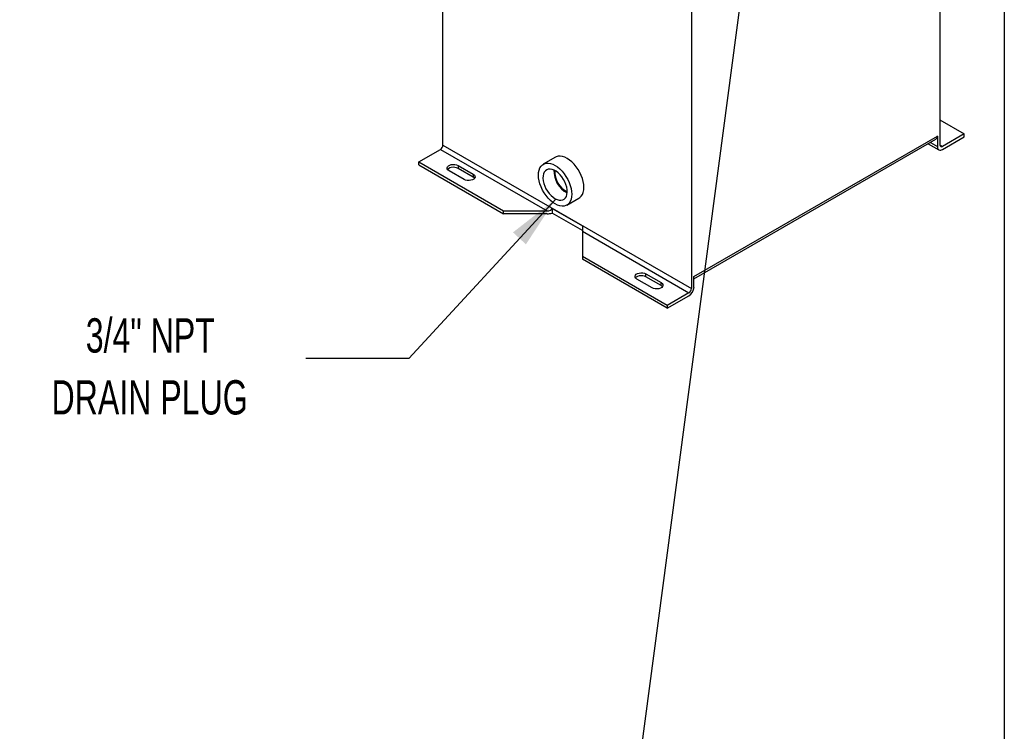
# Model space of a CAD drawing. Header units: inches. Extents: x 3 to 129, y 3 to 99.
# Tile 23 of 32: x 100 to 129, y 50 to 70. Entities that reach past the tile are written whole.
import ezdxf

# ---------------------------------------------------------------- set-up
doc = ezdxf.new("R2010")
doc.units = ezdxf.units.IN
doc.header["$LTSCALE"] = 12
doc.header["$MEASUREMENT"] = 0
doc.layers.add('TEXT', color=140, linetype='Continuous', lineweight=25)
doc.styles.add('SLDTEXTSTYLE0', font='TXT', dxfattribs={"width": 0.7})
doc.dimstyles.new('SLDDIMSTYLE2', dxfattribs={"dimtxt": 0.18, "dimasz": 1.56, "dimexe": 0, "dimexo": 0.0625, "dimgap": 0, "dimtad": 0, "dimtih": 1, "dimtoh": 1, "dimdec": 0, "dimrnd": 1e-09, "dimzin": 0, "dimdsep": 46, "dimtxsty": 'Standard', "dimsah": 1, "dimcen": 0.09, "dimadec": 0, "dimazin": 0, "dimtfac": 1.56, "dimtdec": 0, "dimtofl": 0, "dimtmove": 0, "dimatfit": 3, "dimfxl": 0, "dimfrac": 2, "dimtolj": 1, "dimtzin": 0, "dimarcsym": 0})
doc.dimstyles.new('SLDDIMSTYLE3', dxfattribs={"dimtxt": 0.18, "dimasz": 1.56, "dimexe": 0, "dimexo": 0.0625, "dimgap": 0, "dimtad": 0, "dimtih": 1, "dimtoh": 1, "dimdec": 0, "dimrnd": 1e-09, "dimzin": 0, "dimdsep": 46, "dimtxsty": 'Standard', "dimblk1": 'NONE', "dimblk2": 'NONE', "dimsah": 1, "dimcen": 0.09, "dimadec": 0, "dimazin": 0, "dimtfac": 1.56, "dimtdec": 0, "dimtofl": 0, "dimtmove": 0, "dimatfit": 3, "dimldrblk": 'NONE', "dimfxl": 0, "dimfrac": 2, "dimtolj": 1, "dimtzin": 0, "dimarcsym": 0})

# ---------------------------------------------------------------- blocks, each defined once
blk = doc.blocks.new('_None')

msp = doc.modelspace()

# ---------------------------------------------------------------- linework, layer by layer
for p, q in [((112.627, 66.662), (112.627, 74.996)), ((127.122, 73.979), (127.122, 66.661)), ((119.875, 70.812), (119.875, 62.478)), ((127.122, 67.393), (127.83, 66.985)), ((119.949, 62.827), (127.048, 66.925)), ((127.048, 66.925), (127.048, 66.619)), ((127.83, 66.985), (127.196, 66.619)), ((127.83, 66.9), (127.83, 66.985)), ((112.627, 66.662), (119.875, 62.478)), ((119.949, 62.756), (127.005, 66.829)), ((126.783, 66.701), (127.092, 66.524)), ((126.844, 66.737), (127.048, 66.619)), ((127.196, 66.619), (127.122, 66.661)), ((127.196, 66.534), (127.83, 66.9)), ((111.92, 66.168), (112.554, 66.534)), ((112.554, 66.534), (115.663, 64.74)), ((111.92, 66.168), (114.395, 64.74)), ((111.92, 66.083), (111.92, 66.168)), ((111.92, 66.083), (114.395, 64.655)), ((113.069, 66.066), (113.511, 65.811)), ((113.069, 66.066), (113.069, 65.981)), ((115.908, 66.305), (115.554, 66.101)), ((113.246, 65.658), (112.804, 65.913)), ((113.511, 65.726), (113.069, 65.981)), ((113.511, 65.811), (113.511, 65.726)), ((116.242, 64.91), (116.595, 65.114)), ((114.395, 64.655), (114.395, 64.74)), ((114.395, 64.74), (115.663, 64.74)), ((115.663, 64.655), (114.395, 64.655)), ((115.809, 64.814), (116.693, 64.304)), ((115.809, 64.814), (115.809, 64.677)), ((116.693, 64.167), (115.809, 64.677)), ((116.693, 64.304), (116.693, 64.145)), ((116.693, 64.145), (116.693, 63.413)), ((116.693, 64.145), (119.802, 62.35)), ((116.693, 63.413), (116.693, 63.328)), ((119.168, 61.984), (116.693, 63.413)), ((119.168, 61.899), (116.693, 63.328)), ((118.549, 62.903), (118.991, 62.648)), ((118.549, 62.818), (118.549, 62.903)), ((118.726, 62.495), (118.284, 62.75)), ((118.991, 62.563), (118.549, 62.818)), ((118.991, 62.563), (118.991, 62.648)), ((119.949, 62.52), (119.949, 62.827)), ((119.802, 62.35), (119.168, 61.984)), ((119.168, 61.899), (119.802, 62.265)), ((119.168, 61.984), (119.168, 61.899))]:
    msp.add_line(p, q)
at = {"flags": 128}
for points in [[(112.804, 65.913), (112.772, 65.938), (112.753, 65.967), (112.749, 65.998), (112.761, 66.028), (112.786, 66.055), (112.824, 66.076), (112.871, 66.091), (112.923, 66.098), (112.976, 66.096), (113.026, 66.085), (113.069, 66.066)], [(115.898, 64.944), (115.829, 64.99), (115.761, 65.046), (115.696, 65.112), (115.635, 65.185), (115.579, 65.265), (115.53, 65.35), (115.489, 65.438), (115.456, 65.528), (115.431, 65.617), (115.417, 65.703), (115.412, 65.786), (115.417, 65.863), (115.431, 65.933), (115.456, 65.994), (115.489, 66.045), (115.53, 66.085), (115.579, 66.114), (115.635, 66.13), (115.696, 66.133), (115.761, 66.123), (115.829, 66.101), (115.898, 66.067), (115.967, 66.021), (116.035, 65.965), (116.1, 65.9), (116.161, 65.826), (116.216, 65.746), (116.265, 65.661), (116.307, 65.573), (116.34, 65.484), (116.364, 65.394), (116.379, 65.308), (116.384, 65.225), (116.379, 65.148), (116.364, 65.078), (116.34, 65.017), (116.307, 64.966), (116.265, 64.926), (116.216, 64.898), (116.161, 64.882), (116.1, 64.878), (116.035, 64.888), (115.967, 64.91), (115.898, 64.944)], [(116.595, 65.114), (116.619, 65.13), (116.66, 65.17), (116.694, 65.221), (116.718, 65.282), (116.733, 65.352), (116.738, 65.429), (116.733, 65.512), (116.718, 65.599), (116.694, 65.688), (116.66, 65.777), (116.619, 65.865), (116.57, 65.95), (116.514, 66.03), (116.453, 66.104), (116.388, 66.169), (116.321, 66.225), (116.251, 66.271), (116.182, 66.305), (116.114, 66.327), (116.049, 66.337), (115.989, 66.334), (115.933, 66.318), (115.908, 66.305)], [(113.069, 65.981), (113.026, 66), (112.976, 66.011), (112.923, 66.013), (112.871, 66.006), (112.824, 65.992), (112.786, 65.97), (112.764, 65.947)], [(113.511, 65.811), (113.543, 65.787), (113.561, 65.758), (113.565, 65.727), (113.554, 65.697), (113.528, 65.67), (113.491, 65.648), (113.444, 65.633), (113.392, 65.627), (113.338, 65.629), (113.288, 65.64), (113.246, 65.658)], [(115.898, 65.097), (115.958, 65.069), (116.016, 65.053), (116.07, 65.05), (116.12, 65.06), (116.163, 65.083), (116.199, 65.118), (116.226, 65.164), (116.243, 65.22), (116.251, 65.284), (116.249, 65.355), (116.236, 65.43), (116.214, 65.507), (116.182, 65.584), (116.142, 65.659), (116.096, 65.73), (116.043, 65.794), (115.987, 65.849), (115.928, 65.895), (115.868, 65.93), (115.809, 65.952), (115.752, 65.962), (115.7, 65.958), (115.653, 65.942), (115.614, 65.912), (115.582, 65.872), (115.56, 65.82), (115.547, 65.76), (115.545, 65.692), (115.552, 65.619), (115.57, 65.543), (115.597, 65.465), (115.632, 65.389), (115.676, 65.316), (115.725, 65.249), (115.78, 65.189), (115.838, 65.138), (115.898, 65.097)], [(113.551, 65.692), (113.543, 65.702), (113.511, 65.726)], [(118.284, 62.75), (118.252, 62.774), (118.233, 62.803), (118.229, 62.834), (118.241, 62.864), (118.266, 62.891), (118.304, 62.913), (118.351, 62.928), (118.403, 62.934), (118.456, 62.932), (118.506, 62.921), (118.549, 62.903)], [(118.549, 62.818), (118.506, 62.836), (118.456, 62.847), (118.403, 62.849), (118.351, 62.843), (118.304, 62.828), (118.266, 62.806), (118.244, 62.784)], [(118.991, 62.648), (119.023, 62.623), (119.042, 62.594), (119.045, 62.563), (119.034, 62.533), (119.008, 62.506), (118.971, 62.484), (118.924, 62.47), (118.872, 62.463), (118.818, 62.465), (118.768, 62.476), (118.726, 62.495)], [(119.031, 62.529), (119.023, 62.538), (118.991, 62.563)]]:
    msp.add_lwpolyline(points, dxfattribs=at)
for centre, radius, start, end in [((126.949, 66.913), 0.101, 304.0564, 7.2558), ((112.468, 66.669), 0.16, 302.6055, 357.3945), ((127.167, 66.654), 0.0454, 170.786, 309.2033), ((127.138, 66.604), 0.0908, 170.786, 309.2033), ((116.604, 65.913), 0.74, 178.5832, 241.4114), ((116.569, 65.893), 0.678, 177.9822, 242.0124), ((119.63, 62.535), 0.32, 302.6055, 357.3945), ((119.716, 62.485), 0.16, 302.6055, 357.3945)]:
    msp.add_arc(centre, radius, start, end)
for major_axis, end_param in [((0.147, 0), 6.159071), ((0.294, 0), 5.231552)]:
    msp.add_ellipse((115.663, 64.825), major_axis=major_axis, ratio=0.577382, start_param=4.712389, end_param=end_param)
at = {"layer": 'TEXT'}
msp.add_line((129, 99), (129, 3), dxfattribs=at)

# ---------------------------------------------------------------- texts
at = {"layer": 'TEXT', "char_height": 1, "attachment_point": 2, "style": 'SLDTEXTSTYLE0'}
for s, insert in [('3/4" NPT', (104.092, 61.609)), ('DRAIN PLUG', (104.072, 59.803))]:
    msp.add_mtext(s, dxfattribs=dict(at, insert=insert))

# ---------------------------------------------------------------- leaders
at = {"layer": 'TEXT', "has_arrowhead": 0}
msp.add_leader([(118.072, 46.489), (121.613, 73.101)], dimstyle='SLDDIMSTYLE3', dxfattribs=at)
at = {"layer": 'TEXT'}
msp.add_leader([(115.916, 65.087), (111.632, 60.44), (108.632, 60.44)], dimstyle='SLDDIMSTYLE2', dxfattribs=at)

doc.saveas('drawing.dxf')
